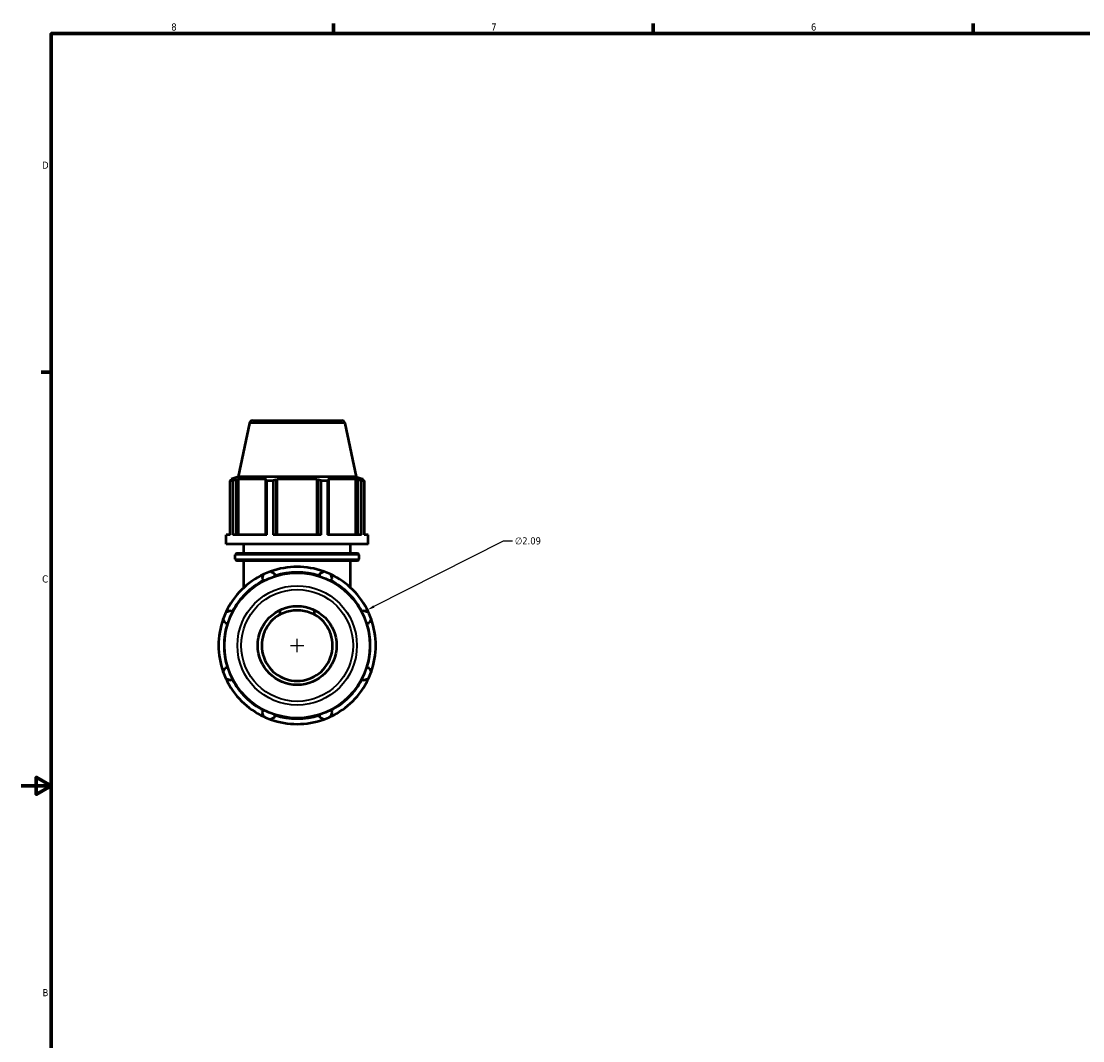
# Model space of a CAD drawing. Header units: inches. Extents: x 0.1 to 43.9, y -10.2 to 30.9.
# Tile 3 of 7: x 0.1 to 14.2, y 7.6 to 21.2. Entities that reach past the tile are written whole.
import ezdxf

# ---------------------------------------------------------------- set-up
doc = ezdxf.new("R2010")
doc.units = ezdxf.units.IN
doc.header["$MEASUREMENT"] = 0
for name, color, linetype, lineweight in [('Border (ANSI)', 7, 'Continuous', 70), ('Dimension (ANSI)', 7, 'Continuous', 25), ('Visible (ANSI)', 7, 'Continuous', 50), ('Visible Narrow (ANSI)', 7, 'Continuous', 35)]:
    doc.layers.add(name, color=color, linetype=linetype, lineweight=lineweight)
doc.styles.add('Note Text (ANSI)', font='tahoma.ttf')
doc.dimstyles.new('Default (ANSI)', dxfattribs={"dimtxt": 0.094488, "dimasz": 0.098425, "dimexe": 0.125, "dimexo": 0.0625, "dimgap": 0.031496, "dimtad": 0, "dimtih": 1, "dimtoh": 1, "dimrnd": 1e-08, "dimzin": 4, "dimdsep": 46, "dimtxsty": 'Note Text (ANSI)', "dimcen": 0.09, "dimdle": 0.393701, "dimclrd": 256, "dimclre": 256, "dimclrt": 5, "dimadec": 0, "dimazin": 1, "dimtfac": 1, "dimtofl": 0, "dimtmove": 0, "dimatfit": 3, "dimfxl": 1, "dimtolj": 1, "dimtzin": 4, "dimlwd": -1, "dimlwe": -1, "dimarcsym": 0})

# ---------------------------------------------------------------- blocks, each defined once
blk = doc.blocks.new('Borders Default Border')
at = {"layer": 'Border (ANSI)'}
for p, q in [((4.25, 21), (4.25, 21.134)), ((8.5, 21), (8.5, 21.134)), ((12.75, 21), (12.75, 21.134)), ((0.5, 16.5), (0.366, 16.5))]:
    blk.add_line(p, q, dxfattribs=at)
at = {"layer": 'Border (ANSI)', "flags": 128}
for points in [[(0.5, 1), (0.5, 21), (33.5, 21), (33.5, 1), (0.5, 1)], [(0.1, 11), (0.5, 11), (0.3, 11.115), (0.3, 10.885), (0.5, 11)]]:
    blk.add_lwpolyline(points, dxfattribs=at)
at = {"layer": 'Border (ANSI)', "color": 5, "true_color": 0x0000ff, "char_height": 0.0945, "attachment_point": 7, "style": 'Note Text (ANSI)'}
for s, insert in [('8', (2.094, 21.038)), ('7', (6.346, 21.04)), ('6', (10.595, 21.038)), ('D', (0.378, 19.203)), ('C', (0.378, 13.701)), ('B', (0.384, 8.203))]:
    blk.add_mtext(s, dxfattribs=dict(at, insert=insert))
blk = doc.blocks.new('*D10')
at = {"layer": 'Defpoints', "color": 0, "transparency": 16777216}
for p in [(4.699, 13.338), (2.835, 12.394)]:
    blk.add_point(p, dxfattribs=at)
at = {"layer": 'Dimension (ANSI)', "transparency": 16777216}
for p, q in [((6.504, 14.253), (4.787, 13.383)), ((6.629, 14.253), (6.504, 14.253)), ((3.677, 12.866), (3.857, 12.866)), ((3.767, 12.776), (3.767, 12.956))]:
    blk.add_line(p, q, dxfattribs=at)
blk.add_arc((3.767, 12.866), 1.045, 25.208, 33.7317, dxfattribs=at)
blk.add_solid([(4.779, 13.398), (4.794, 13.368), (4.699, 13.338)], dxfattribs=at)
at = {"layer": 'Dimension (ANSI)', "color": 5, "transparency": 16777216, "insert": (6.661, 14.304), "char_height": 0.0945, "attachment_point": 1, "style": 'Note Text (ANSI)'}
blk.add_mtext('\\A1;∅2.09', dxfattribs=at)

msp = doc.modelspace()

# ---------------------------------------------------------------- linework, layer by layer
at = {"layer": 'Visible (ANSI)'}
for p, q in [((3.134, 15.823), (2.982, 15.108)), ((3.175, 15.856), (4.359, 15.856)), ((4.4, 15.823), (4.552, 15.108)), ((2.982, 15.108), (2.888, 15.078)), ((4.552, 15.108), (2.982, 15.108)), ((4.552, 15.108), (4.646, 15.078)), ((2.912, 15.056), (2.878, 15.056)), ((2.878, 14.337), (2.878, 15.056)), ((2.929, 15.078), (2.888, 15.078)), ((2.888, 15.062), (2.888, 15.078)), ((2.929, 15.078), (2.902, 15.069)), ((2.912, 15.056), (2.912, 14.337)), ((2.962, 15.069), (2.987, 15.078)), ((2.962, 14.337), (2.962, 15.069)), ((2.987, 14.337), (2.987, 15.078)), ((3.361, 15.078), (2.987, 15.078)), ((3.361, 15.078), (3.348, 15.069)), ((3.348, 15.069), (3.348, 14.337)), ((3.447, 15.056), (3.364, 15.056)), ((3.364, 14.337), (3.364, 15.056)), ((3.447, 15.056), (3.447, 14.337)), ((3.494, 15.069), (3.503, 15.078)), ((3.494, 14.337), (3.494, 15.069)), ((3.503, 14.337), (3.503, 15.078)), ((4.031, 15.078), (3.503, 15.078)), ((4.031, 14.337), (4.031, 15.078)), ((4.031, 15.078), (4.04, 15.069)), ((4.04, 15.069), (4.04, 14.337)), ((4.169, 15.056), (4.087, 15.056)), ((4.087, 14.337), (4.087, 15.056)), ((4.169, 15.056), (4.169, 14.337)), ((4.186, 15.069), (4.173, 15.078)), ((4.546, 15.078), (4.173, 15.078)), ((4.186, 14.337), (4.186, 15.069)), ((4.546, 14.337), (4.546, 15.078)), ((4.546, 15.078), (4.572, 15.069)), ((4.572, 15.069), (4.572, 14.337)), ((4.632, 15.069), (4.605, 15.078)), ((4.646, 15.078), (4.605, 15.078)), ((4.656, 15.056), (4.622, 15.056)), ((4.622, 14.337), (4.622, 15.056)), ((4.646, 15.062), (4.646, 15.078)), ((4.656, 15.056), (4.656, 14.337)), ((2.822, 14.211), (2.822, 14.337)), ((2.878, 14.337), (2.822, 14.337)), ((3.364, 14.337), (2.912, 14.337)), ((4.087, 14.337), (3.447, 14.337)), ((4.622, 14.337), (4.169, 14.337)), ((4.712, 14.337), (4.656, 14.337)), ((4.712, 14.211), (4.712, 14.337)), ((4.712, 14.211), (2.822, 14.211)), ((3.058, 14.092), (3.058, 14.211)), ((4.476, 14.092), (4.476, 14.211)), ((2.945, 14.013), (2.945, 14.071)), ((2.966, 14.092), (4.568, 14.092)), ((4.568, 13.992), (2.966, 13.992)), ((3.058, 13.634), (3.058, 13.992)), ((4.476, 13.634), (4.476, 13.992)), ((4.589, 14.013), (4.589, 14.071)), ((3.304, 13.756), (3.318, 13.728)), ((3.475, 13.793), (3.465, 13.823)), ((4.068, 13.823), (4.059, 13.793)), ((4.216, 13.728), (4.23, 13.756)), ((2.905, 13.315), (2.877, 13.329)), ((3.536, 13.336), (3.536, 13.277)), ((3.998, 13.277), (3.998, 13.336)), ((4.657, 13.329), (4.629, 13.315)), ((2.81, 13.168), (2.84, 13.158)), ((4.694, 13.158), (4.724, 13.168)), ((2.84, 12.574), (2.81, 12.564)), ((4.724, 12.564), (4.694, 12.574)), ((2.877, 12.403), (2.905, 12.417)), ((4.629, 12.417), (4.657, 12.403)), ((3.318, 12.004), (3.304, 11.976)), ((4.23, 11.976), (4.216, 12.004)), ((3.465, 11.909), (3.475, 11.939)), ((4.059, 11.939), (4.068, 11.909))]:
    msp.add_line(p, q, dxfattribs=at)
for radius in [0.966, 0.524]:
    msp.add_circle((3.767, 12.866), radius, dxfattribs=at)
for centre, radius, start, end in [((3.175, 15.814), 0.0417, 90, 168), ((4.359, 15.814), 0.0417, 12, 90), ((2.966, 14.071), 0.0209, 90, 180), ((2.966, 14.013), 0.0209, 180, 270), ((4.568, 14.071), 0.0209, 0, 90), ((4.568, 14.013), 0.0209, 270, 0), ((3.767, 12.866), 1.045, 109.792, 115.208), ((3.767, 12.866), 1.045, 70.208, 109.792), ((3.767, 12.866), 0.972, 72.5, 107.5), ((3.767, 12.866), 1.045, 64.792, 70.208), ((3.767, 12.866), 1.045, 115.208, 154.792), ((3.767, 12.866), 0.972, 117.5, 152.5), ((3.767, 12.866), 1.045, 25.208, 64.792), ((3.767, 12.866), 0.972, 27.5, 62.5), ((3.767, 12.866), 1.045, 154.792, 160.208), ((3.767, 12.866), 0.471, 119.3719, 60.6281), ((3.767, 12.866), 1.045, 19.792, 25.208), ((3.767, 12.866), 1.045, 160.208, 199.792), ((3.767, 12.866), 0.972, 162.5, 197.5), ((3.767, 12.866), 0.972, 342.5, 17.5), ((3.767, 12.866), 1.045, 340.208, 19.792), ((3.767, 12.866), 1.045, 199.792, 205.208), ((3.767, 12.866), 1.045, 205.208, 244.792), ((3.767, 12.866), 0.972, 207.5, 242.5), ((3.767, 12.866), 1.045, 295.208, 334.792), ((3.767, 12.866), 0.972, 297.5, 332.5), ((3.767, 12.866), 1.045, 334.792, 340.208), ((3.767, 12.866), 1.045, 244.792, 250.208), ((3.767, 12.866), 1.045, 250.208, 289.792), ((3.767, 12.866), 0.972, 252.5, 287.5), ((3.767, 12.866), 1.045, 289.792, 295.208)]:
    msp.add_arc(centre, radius, start, end, dxfattribs=at)
for points, weights in [([(2.878, 15.056), (2.89, 15.063), (2.902, 15.069)], [1, 1.00203698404, 1.00325846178]), ([(2.962, 15.069), (2.937, 15.063), (2.912, 15.056)], [1.00325846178, 1.00203698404, 1]), ([(3.364, 15.056), (3.356, 15.063), (3.348, 15.069)], [1, 1.00203698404, 1.00325846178]), ([(3.494, 15.069), (3.471, 15.063), (3.447, 15.056)], [1.00325846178, 1.00203698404, 1]), ([(4.087, 15.056), (4.063, 15.063), (4.04, 15.069)], [1, 1.00203698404, 1.00325846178]), ([(4.186, 15.069), (4.178, 15.063), (4.169, 15.056)], [1.00325846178, 1.00203698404, 1]), ([(4.622, 15.056), (4.596, 15.063), (4.572, 15.069)], [1, 1.00203698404, 1.00325846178]), ([(4.632, 15.069), (4.644, 15.063), (4.656, 15.056)], [1.00325846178, 1.00203698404, 1]), ([(3.413, 13.849), (3.44, 13.836), (3.465, 13.823)], [1, 1.00080497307, 1.00079295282]), ([(4.068, 13.823), (4.094, 13.836), (4.121, 13.849)], [1.00079295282, 1.00080497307, 1]), ([(3.304, 13.756), (3.312, 13.783), (3.322, 13.811)], [1.00079295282, 1.00080497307, 1]), ([(4.212, 13.811), (4.221, 13.783), (4.23, 13.756)], [1, 1.00080497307, 1.00079295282]), ([(2.821, 13.311), (2.85, 13.32), (2.877, 13.329)], [1, 1.00080497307, 1.00079295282]), ([(4.657, 13.329), (4.684, 13.32), (4.712, 13.311)], [1.00079295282, 1.00080497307, 1]), ([(2.81, 13.168), (2.797, 13.193), (2.784, 13.22)], [1.00079295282, 1.00080497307, 1]), ([(4.75, 13.22), (4.737, 13.193), (4.724, 13.168)], [1, 1.00080497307, 1.00079295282]), ([(2.784, 12.512), (2.797, 12.539), (2.81, 12.564)], [1, 1.00080497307, 1.00079295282]), ([(4.724, 12.564), (4.737, 12.539), (4.75, 12.512)], [1.00079295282, 1.00080497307, 1]), ([(2.877, 12.403), (2.85, 12.412), (2.821, 12.421)], [1.00079295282, 1.00080497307, 1]), ([(4.712, 12.421), (4.684, 12.412), (4.657, 12.403)], [1, 1.00080497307, 1.00079295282]), ([(3.322, 11.92), (3.312, 11.949), (3.304, 11.976)], [1, 1.00080497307, 1.00079295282]), ([(3.465, 11.909), (3.44, 11.896), (3.413, 11.883)], [1.00079295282, 1.00080497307, 1]), ([(4.121, 11.883), (4.094, 11.896), (4.068, 11.909)], [1, 1.00080497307, 1.00079295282]), ([(4.23, 11.976), (4.221, 11.949), (4.212, 11.92)], [1.00079295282, 1.00080497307, 1])]:
    msp.add_rational_spline(points, weights, degree=2, dxfattribs=at)
msp.add_open_spline([(3.536, 13.277), (3.551, 13.285), (3.567, 13.293), (3.613, 13.312), (3.643, 13.322), (3.705, 13.334), (3.736, 13.337), (3.797, 13.337), (3.829, 13.334), (3.891, 13.322), (3.921, 13.312), (3.967, 13.293), (3.983, 13.285), (3.998, 13.277)], degree=3, knots=[1.27775, 1.27775, 1.27775, 1.27775, 1.411118, 1.411118, 1.644597, 1.644597, 1.878076, 1.878076, 2.111555, 2.111555, 2.345034, 2.345034, 2.478403, 2.478403, 2.478403, 2.478403], dxfattribs=at)
at = {"layer": 'Visible Narrow (ANSI)'}
for p, q in [((4.392, 15.823), (3.142, 15.823)), ((4.579, 14.071), (2.955, 14.071)), ((2.955, 14.013), (4.579, 14.013))]:
    msp.add_line(p, q, dxfattribs=at)
for radius in [0.794, 0.743]:
    msp.add_circle((3.767, 12.866), radius, dxfattribs=at)

# ---------------------------------------------------------------- block references
msp.add_blockref('Borders Default Border', (0, 0))

# ---------------------------------------------------------------- dimensions: what is measured, and where the dimension line sits
at = {"layer": 'Dimension (ANSI)'}
dim = msp.add_diameter_dim_2p(p1=(2.835, 12.394), p2=(4.699, 13.338), dimstyle='Default (ANSI)', override={"dimgap": 0.031496, "dimdec": 2, "dimlfac": 1, "dimtol": 0, "dimlim": 0, "dimtp": 0, "dimtm": 0, "dimtdec": 2}, dxfattribs=at)
dim.commit()
dim.dimension.update_dxf_attribs({"geometry": '*D10', "text_midpoint": (6.833, 14.253), "dimtype": 163})

doc.saveas('drawing.dxf')
